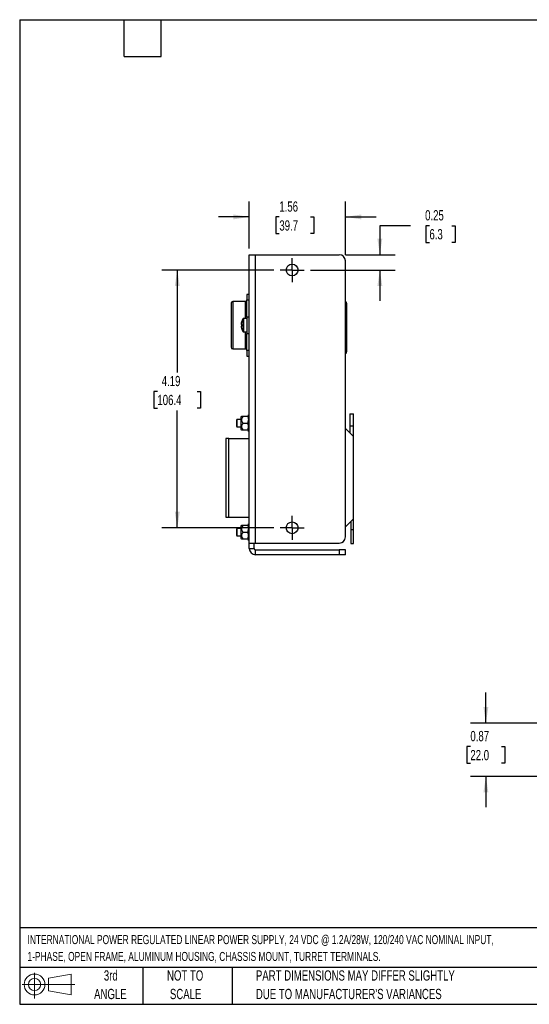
# Model space of a CAD drawing. Header units: inches. Extents: x 0.5 to 21.5, y 0.5 to 16.5.
# Tile 1 of 11: x 0.5 to 8.8, y 0.5 to 16.5. Entities that reach past the tile are written whole.
import ezdxf

# ---------------------------------------------------------------- set-up
doc = ezdxf.new("R2010")
doc.units = ezdxf.units.IN
doc.header["$LTSCALE"] = 2
doc.header["$MEASUREMENT"] = 0
doc.linetypes.add('CENTERX2', pattern=[0.8, 0.5, -0.1, 0.1, -0.1])
doc.layers.add('CENTER', color=40, linetype='CENTERX2')
doc.layers.add('DIMENSIONS', color=140, linetype='Continuous', lineweight=25)
doc.layers.add('TEXT', color=140, linetype='Continuous', lineweight=25)
doc.styles.add('SLDTEXTSTYLE0', font='TXT', dxfattribs={"width": 0.7})
doc.dimstyles.new('SLDDIMSTYLE0', dxfattribs={"dimtxt": 0.169922, "dimasz": 0.26, "dimexe": 0, "dimexo": 0.0625, "dimgap": 0.04248, "dimtad": 0, "dimtih": 1, "dimtoh": 1, "dimrnd": 1e-09, "dimzin": 12, "dimdsep": 46, "dimtxsty": 'SLDTEXTSTYLE0', "dimsah": 1, "dimcen": 0.09, "dimadec": 0, "dimazin": 3, "dimtfac": 1, "dimtofl": 0, "dimtmove": 0, "dimatfit": 3, "dimfxl": 0, "dimfrac": 2, "dimtolj": 1, "dimtzin": 12, "dimarcsym": 0})
doc.dimstyles.new('SLDDIMSTYLE2', dxfattribs={"dimtxt": 0.169922, "dimasz": 0.26, "dimexe": 0, "dimexo": 0.0625, "dimgap": 0.04248, "dimtad": 0, "dimtih": 1, "dimtoh": 1, "dimrnd": 1e-09, "dimdsep": 46, "dimtxsty": 'SLDTEXTSTYLE0', "dimsah": 1, "dimcen": 0.09, "dimadec": 0, "dimazin": 2, "dimtfac": 1, "dimtmove": 0, "dimatfit": 0, "dimfxl": 0, "dimfrac": 2, "dimtolj": 1, "dimtzin": 12, "dimarcsym": 0})
doc.dimstyles.new('SLDDIMSTYLE3', dxfattribs={"dimtxt": 0.169922, "dimasz": 0.26, "dimexe": 0, "dimexo": 0.0625, "dimgap": 0.04248, "dimtad": 0, "dimtih": 1, "dimtoh": 1, "dimrnd": 1e-09, "dimzin": 12, "dimdsep": 46, "dimtxsty": 'SLDTEXTSTYLE0', "dimsah": 1, "dimcen": 0.09, "dimadec": 0, "dimazin": 3, "dimtfac": 1, "dimtmove": 0, "dimatfit": 0, "dimfxl": 0, "dimfrac": 2, "dimtolj": 1, "dimtzin": 12, "dimarcsym": 0})

# ---------------------------------------------------------------- blocks, each defined once
blk = doc.blocks.new('Block11')
at = {"color": 7, "linetype": 'Continuous', "lineweight": 18}
for p, q in [((0.204, 0.418), (0.204, 0)), ((0.431, 0.328), (0.801, 0.396)), ((0.431, 0.126), (0.431, 0.328)), ((0.801, 0.396), (0.801, 0.058)), ((0, 0.227), (0.856, 0.227)), ((0.431, 0.126), (0.801, 0.058))]:
    blk.add_line(p, q, dxfattribs=at)
for radius in [0.169, 0.101]:
    blk.add_circle((0.204, 0.227), radius, dxfattribs=at)
blk = doc.blocks.new('Block12')
at = {"color": 7, "linetype": 'Continuous'}
blk.add_blockref('Block11', (0, 0), dxfattribs=at)
blk = doc.blocks.new('SW_NOTE_0')
at = {"layer": 'TEXT', "color": 0, "char_height": 0.14583, "attachment_point": 1, "style": 'SLDTEXTSTYLE0'}
for s, insert in [('INTERNATIONAL POWER REGULATED LINEAR POWER SUPPLY, 24 VDC @ 1.2A/28W, 120/240 VAC NOMINAL INPUT,', (0, 0.188)), ('1-PHASE, OPEN FRAME, ALUMINUM HOUSING, CHASSIS MOUNT, TURRET TERMINALS.', (0, -0.085))]:
    blk.add_mtext(s, dxfattribs=dict(at, insert=insert))
blk = doc.blocks.new('SW_NOTE_0_3')
at = {"layer": 'TEXT', "color": 0, "char_height": 0.16667, "attachment_point": 1, "style": 'SLDTEXTSTYLE0'}
for s, insert in [('PART DIMENSIONS MAY DIFFER SLIGHTLY', (0, 0.215)), ("DUE TO MANUFACTURER'S VARIANCES", (0, -0.086))]:
    blk.add_mtext(s, dxfattribs=dict(at, insert=insert))
blk = doc.blocks.new('SW_NOTE_0_4')
at = {"layer": 'TEXT', "color": 0, "char_height": 0.1667, "attachment_point": 2, "style": 'SLDTEXTSTYLE0'}
for s, insert in [('NOT TO', (0.414, 0.215)), ('SCALE', (0.422, -0.086))]:
    blk.add_mtext(s, dxfattribs=dict(at, insert=insert))
blk = doc.blocks.new('SW_NOTE_0_5')
at = {"layer": 'TEXT', "color": 0, "char_height": 0.1667, "attachment_point": 2, "style": 'SLDTEXTSTYLE0'}
for s, insert in [('3rd', (0.182, 0.215)), ('ANGLE', (0.175, -0.086))]:
    blk.add_mtext(s, dxfattribs=dict(at, insert=insert))
blk = doc.blocks.new('_D_5')
at = {"layer": 'DIMENSIONS'}
for p, q in [((4.233, 12.781), (4.233, 13.545)), ((5.796, 12.681), (5.796, 13.545)), ((4.233, 13.295), (3.733, 13.295)), ((4.721, 13.295), (4.664, 13.295)), ((4.664, 13.295), (4.664, 13.024)), ((5.226, 13.295), (5.283, 13.295)), ((5.283, 13.295), (5.283, 13.024)), ((5.796, 13.295), (6.296, 13.295)), ((4.664, 13.024), (4.721, 13.024)), ((5.283, 13.024), (5.226, 13.024))]:
    blk.add_line(p, q, dxfattribs=at)
for points in [[(4.233, 13.295), (3.973, 13.335), (3.973, 13.255)], [(5.796, 13.295), (6.056, 13.255), (6.056, 13.335)]]:
    blk.add_solid(points, dxfattribs=at)
at = {"layer": 'DIMENSIONS', "char_height": 0.1667, "attachment_point": 1, "style": 'SLDTEXTSTYLE0'}
for s, insert in [('1.56', (4.721, 13.547)), ('39.7', (4.721, 13.239))]:
    blk.add_mtext(s, dxfattribs=dict(at, insert=insert))
blk = doc.blocks.new('_D_6')
at = {"layer": 'DIMENSIONS'}
for p, q in [((6.855, 13.152), (6.355, 13.152)), ((6.355, 13.152), (6.355, 12.681)), ((7.161, 13.152), (7.104, 13.152)), ((7.104, 13.152), (7.104, 12.882)), ((7.525, 13.152), (7.582, 13.152)), ((7.582, 13.152), (7.582, 12.882)), ((7.104, 12.882), (7.161, 12.882)), ((7.582, 12.882), (7.525, 12.882)), ((5.796, 12.681), (6.605, 12.681)), ((5.225, 12.432), (6.605, 12.432)), ((6.355, 12.432), (6.355, 11.932))]:
    blk.add_line(p, q, dxfattribs=at)
for points in [[(6.355, 12.681), (6.395, 12.941), (6.315, 12.941)], [(6.355, 12.432), (6.315, 12.172), (6.395, 12.172)]]:
    blk.add_solid(points, dxfattribs=at)
at = {"layer": 'DIMENSIONS', "char_height": 0.1667, "attachment_point": 1, "style": 'SLDTEXTSTYLE0'}
for s, insert in [('0.25', (7.091, 13.405)), ('6.3', (7.161, 13.097))]:
    blk.add_mtext(s, dxfattribs=dict(at, insert=insert))
blk = doc.blocks.new('_D_7')
at = {"layer": 'DIMENSIONS'}
for p, q in [((4.634, 12.432), (2.812, 12.432)), ((3.062, 12.432), (3.062, 10.767)), ((2.739, 10.459), (2.682, 10.459)), ((2.682, 10.459), (2.682, 10.189)), ((3.385, 10.459), (3.442, 10.459)), ((3.442, 10.459), (3.442, 10.189)), ((2.682, 10.189), (2.739, 10.189)), ((3.062, 8.243), (3.062, 10.151)), ((3.442, 10.189), (3.385, 10.189)), ((4.634, 8.243), (2.812, 8.243))]:
    blk.add_line(p, q, dxfattribs=at)
for points in [[(3.062, 12.432), (3.022, 12.172), (3.102, 12.172)], [(3.062, 8.243), (3.102, 8.503), (3.022, 8.503)]]:
    blk.add_solid(points, dxfattribs=at)
at = {"layer": 'DIMENSIONS', "char_height": 0.1667, "attachment_point": 1, "style": 'SLDTEXTSTYLE0'}
for s, insert in [('4.19', (2.809, 10.712)), ('106.4', (2.739, 10.404))]:
    blk.add_mtext(s, dxfattribs=dict(at, insert=insert))
blk = doc.blocks.new('SW_CENTERMARKSYMBOL_4')
at = {"layer": 'CENTER', "color": 0}
for p, q in [((0, 0.1), (0, 0.195)), ((-0.1, 0), (-0.195, 0)), ((0, 0), (-0.1, 0)), ((0, 0), (0, 0.1)), ((0, 0), (0, -0.1)), ((0, 0), (0.1, 0)), ((0.1, 0), (0.195, 0)), ((0, -0.1), (0, -0.195))]:
    blk.add_line(p, q, dxfattribs=at)
blk = doc.blocks.new('SW_CENTERMARKSYMBOL_5')
at = {"layer": 'CENTER', "color": 0}
for p, q in [((0, 0.1), (0, 0.195)), ((-0.1, 0), (-0.195, 0)), ((0, 0), (-0.1, 0)), ((0, 0), (0, 0.1)), ((0, 0), (0, -0.1)), ((0, 0), (0.1, 0)), ((0.1, 0), (0.195, 0)), ((0, -0.1), (0, -0.195))]:
    blk.add_line(p, q, dxfattribs=at)
blk = doc.blocks.new('_D_10')
at = {"layer": 'DIMENSIONS'}
for p, q in [((8.079, 5.069), (8.079, 5.569)), ((9.046, 5.069), (7.829, 5.069)), ((7.827, 4.689), (7.77, 4.689)), ((7.77, 4.689), (7.77, 4.419)), ((8.332, 4.689), (8.389, 4.689)), ((8.389, 4.689), (8.389, 4.419)), ((7.77, 4.419), (7.827, 4.419)), ((8.389, 4.419), (8.332, 4.419)), ((9, 4.203), (7.829, 4.203)), ((8.079, 4.203), (8.079, 3.703))]:
    blk.add_line(p, q, dxfattribs=at)
for points in [[(8.079, 5.069), (8.119, 5.329), (8.039, 5.329)], [(8.079, 4.203), (8.039, 3.943), (8.119, 3.943)]]:
    blk.add_solid(points, dxfattribs=at)
at = {"layer": 'DIMENSIONS', "char_height": 0.1667, "attachment_point": 1, "style": 'SLDTEXTSTYLE0'}
for s, insert in [('0.87', (7.827, 4.942)), ('22.0', (7.827, 4.633))]:
    blk.add_mtext(s, dxfattribs=dict(at, insert=insert))

msp = doc.modelspace()

# ---------------------------------------------------------------- linework, layer by layer
for p, q in [((4.233, 7.994), (4.233, 12.681)), ((4.233, 12.681), (4.333, 12.681)), ((4.333, 7.994), (4.333, 12.681)), ((4.333, 12.681), (5.696, 12.681)), ((5.796, 8.094), (5.796, 12.581)), ((4.233, 12.037), (4.194, 12.037)), ((4.194, 12.037), (4.194, 11.946)), ((3.938, 11.894), (3.938, 11.535)), ((4.169, 11.919), (3.963, 11.919)), ((3.963, 11.919), (3.963, 11.152)), ((4.169, 11.646), (4.169, 11.919)), ((4.194, 11.946), (4.233, 11.946)), ((4.194, 11.668), (4.194, 11.946)), ((5.816, 11.107), (5.816, 11.885)), ((3.938, 11.535), (3.938, 11.177)), ((4.107, 11.549), (4.1, 11.55)), ((4.1, 11.521), (4.107, 11.522)), ((4.106, 11.587), (4.107, 11.587)), ((4.129, 11.639), (4.129, 11.535)), ((4.129, 11.535), (4.129, 11.432)), ((4.194, 11.646), (4.141, 11.646)), ((4.141, 11.646), (4.141, 11.535)), ((4.141, 11.535), (4.141, 11.425)), ((4.233, 11.668), (4.194, 11.668)), ((4.194, 11.668), (4.194, 11.403)), ((4.107, 11.484), (4.106, 11.483)), ((4.141, 11.425), (4.194, 11.425)), ((4.169, 11.152), (4.169, 11.425)), ((4.194, 11.403), (4.233, 11.403)), ((4.194, 11.125), (4.194, 11.403)), ((3.963, 11.152), (4.169, 11.152)), ((4.233, 11.125), (4.194, 11.125)), ((4.194, 11.125), (4.194, 11.033)), ((4.194, 11.033), (4.233, 11.033)), ((5.867, 10.094), (5.926, 10.094)), ((5.867, 10.094), (5.867, 9.895)), ((5.926, 9.895), (5.926, 10.094)), ((4.032, 10.002), (4.022, 9.992)), ((4.022, 9.992), (4.022, 9.894)), ((4.097, 10.002), (4.032, 10.002)), ((4.032, 10.002), (4.032, 9.884)), ((4.106, 10.051), (4.097, 10.046)), ((4.097, 10.046), (4.097, 9.84)), ((4.21, 10.051), (4.135, 10.051)), ((4.135, 9.943), (4.21, 9.943)), ((4.233, 10.078), (4.219, 10.078)), ((4.219, 10.078), (4.219, 10.077)), ((4.219, 10.066), (4.219, 10.077)), ((4.219, 10.077), (4.233, 10.077)), ((4.233, 10.066), (4.219, 10.066)), ((4.219, 10.066), (4.219, 10.053)), ((4.219, 10.053), (4.233, 10.053)), ((4.219, 10.029), (4.219, 10.053)), ((4.219, 10.022), (4.219, 10.029)), ((4.233, 10.022), (4.219, 10.022)), ((4.233, 10.021), (4.219, 10.021)), ((4.219, 10.021), (4.219, 9.999)), ((4.219, 9.985), (4.219, 9.999)), ((4.219, 9.999), (4.233, 9.999)), ((4.219, 9.956), (4.219, 9.985)), ((4.233, 9.981), (4.219, 9.981)), ((4.233, 9.956), (4.219, 9.956)), ((4.219, 9.956), (4.219, 9.93)), ((4.219, 9.956), (4.233, 9.956)), ((4.219, 9.956), (4.219, 9.956)), ((4.219, 9.93), (4.233, 9.93)), ((4.219, 9.9), (4.219, 9.93)), ((4.022, 9.894), (4.032, 9.884)), ((4.032, 9.884), (4.097, 9.884)), ((4.097, 9.84), (4.106, 9.835)), ((4.135, 9.835), (4.21, 9.835)), ((4.219, 9.904), (4.233, 9.904)), ((4.219, 9.887), (4.219, 9.9)), ((4.233, 9.887), (4.219, 9.887)), ((4.219, 9.887), (4.219, 9.864)), ((4.219, 9.864), (4.233, 9.864)), ((4.219, 9.856), (4.219, 9.863)), ((4.219, 9.863), (4.233, 9.863)), ((4.219, 9.833), (4.219, 9.856)), ((4.233, 9.833), (4.219, 9.833)), ((4.219, 9.833), (4.219, 9.82)), ((4.219, 9.82), (4.233, 9.82)), ((4.219, 9.809), (4.219, 9.82)), ((4.233, 9.809), (4.219, 9.809)), ((4.219, 9.809), (4.219, 9.808)), ((4.219, 9.808), (4.233, 9.808)), ((5.926, 9.726), (5.796, 9.857)), ((5.867, 9.895), (5.867, 9.785)), ((5.926, 9.895), (5.867, 9.895)), ((5.926, 9.726), (5.926, 9.895)), ((3.849, 9.697), (3.849, 8.417)), ((3.898, 9.697), (3.849, 9.697)), ((3.898, 8.417), (3.898, 9.697)), ((3.898, 9.697), (4.233, 9.697)), ((5.926, 8.388), (5.926, 9.726)), ((3.849, 8.417), (3.898, 8.417)), ((3.898, 8.417), (4.233, 8.417)), ((5.796, 8.257), (5.926, 8.388)), ((5.885, 8.346), (5.885, 8.218)), ((5.926, 8.218), (5.926, 8.388)), ((4.032, 8.23), (4.022, 8.22)), ((4.022, 8.22), (4.022, 8.122)), ((4.097, 8.23), (4.032, 8.23)), ((4.032, 8.23), (4.032, 8.112)), ((4.106, 8.279), (4.097, 8.274)), ((4.097, 8.274), (4.097, 8.068)), ((4.21, 8.279), (4.135, 8.279)), ((4.135, 8.171), (4.21, 8.171)), ((4.233, 8.306), (4.219, 8.306)), ((4.219, 8.306), (4.219, 8.305)), ((4.219, 8.305), (4.233, 8.305)), ((4.219, 8.294), (4.219, 8.305)), ((4.233, 8.294), (4.219, 8.294)), ((4.219, 8.294), (4.219, 8.281)), ((4.219, 8.258), (4.219, 8.281)), ((4.219, 8.281), (4.233, 8.281)), ((4.219, 8.25), (4.219, 8.258)), ((4.233, 8.25), (4.219, 8.25)), ((4.233, 8.249), (4.219, 8.249)), ((4.219, 8.249), (4.219, 8.227)), ((4.219, 8.227), (4.233, 8.227)), ((4.219, 8.214), (4.219, 8.227)), ((4.219, 8.184), (4.219, 8.214)), ((4.233, 8.209), (4.219, 8.209)), ((4.233, 8.184), (4.219, 8.184)), ((4.219, 8.184), (4.219, 8.158)), ((4.219, 8.184), (4.233, 8.184)), ((4.219, 8.184), (4.219, 8.184)), ((5.885, 8.218), (5.926, 8.218)), ((5.885, 8.218), (5.885, 7.99)), ((5.926, 7.99), (5.926, 8.218)), ((4.022, 8.122), (4.032, 8.112)), ((4.032, 8.112), (4.097, 8.112)), ((4.097, 8.068), (4.106, 8.063)), ((4.135, 8.063), (4.21, 8.063)), ((4.219, 8.158), (4.233, 8.158)), ((4.219, 8.129), (4.219, 8.158)), ((4.219, 8.133), (4.233, 8.133)), ((4.219, 8.115), (4.219, 8.129)), ((4.233, 8.115), (4.219, 8.115)), ((4.219, 8.115), (4.219, 8.093)), ((4.219, 8.093), (4.233, 8.093)), ((4.219, 8.085), (4.219, 8.092)), ((4.219, 8.092), (4.233, 8.092)), ((4.219, 8.061), (4.219, 8.085)), ((4.233, 8.061), (4.219, 8.061)), ((4.219, 8.061), (4.219, 8.048)), ((4.219, 8.048), (4.233, 8.048)), ((4.219, 8.037), (4.219, 8.048)), ((4.233, 8.037), (4.219, 8.037)), ((4.219, 8.037), (4.219, 8.036)), ((4.219, 8.036), (4.233, 8.036)), ((4.233, 7.994), (4.333, 7.994)), ((4.233, 7.906), (4.233, 7.994)), ((4.233, 7.906), (4.312, 7.906)), ((4.312, 7.906), (4.312, 7.994)), ((4.333, 7.994), (5.696, 7.994)), ((4.333, 7.806), (4.333, 7.885)), ((4.333, 7.885), (5.696, 7.885)), ((5.696, 7.885), (5.696, 7.806)), ((5.796, 7.885), (5.696, 7.885)), ((5.796, 7.806), (5.796, 7.885)), ((5.885, 7.99), (5.926, 7.99)), ((5.696, 7.806), (4.333, 7.806)), ((5.796, 7.806), (5.696, 7.806))]:
    msp.add_line(p, q)
for centre in [(4.929, 12.432), (4.929, 8.243)]:
    msp.add_circle(centre, 0.0955)
for centre, radius, start, end in [((5.696, 12.581), 0.1, 0, 90), ((3.963, 11.894), 0.025, 90, 180), ((4.169, 11.944), 0.025, 270, 0), ((5.766, 11.885), 0.05, 0, 53.3835), ((4.297, 11.535), 0.198, 164.8317, 175.8107), ((4.297, 11.535), 0.198, 184.1893, 195.1683), ((4.296, 11.535), 0.197, 148.2737, 164.6676), ((4.333, 11.535), 0.227, 176.5201, 183.4799), ((4.141, 11.631), 0.0142, 90, 148.2737), ((4.296, 11.535), 0.197, 195.3324, 211.7263), ((4.141, 11.439), 0.0142, 211.7263, 270), ((3.963, 11.177), 0.025, 180, 270), ((4.169, 11.127), 0.025, 0, 90), ((5.766, 11.107), 0.05, 306.6165, 0), ((5.696, 8.094), 0.1, 270, 0), ((4.333, 7.906), 0.1, 180, 270), ((4.333, 7.906), 0.0213, 180, 270)]:
    msp.add_arc(centre, radius, start, end)
for points, knots in [([(4.135, 10.051), (4.13, 10.051), (4.121, 10.051), (4.111, 10.051), (4.105, 10.051), (4.107, 10.051), (4.107, 10.051)], [0, 0, 0, 0, 0.2971555, 0.6002849, 0.9383529, 1, 1, 1, 1]), ([(4.135, 10.051), (4.127, 10.043), (4.12, 10.035), (4.112, 10.022), (4.11, 10.017), (4.107, 10.007), (4.106, 10.002), (4.106, 9.992), (4.107, 9.987), (4.11, 9.977), (4.112, 9.972), (4.12, 9.959), (4.127, 9.951), (4.135, 9.943)], [0, 0, 0, 0, 0.25, 0.25, 0.375, 0.375, 0.5, 0.5, 0.625, 0.625, 0.75, 0.75, 1, 1, 1, 1]), ([(4.135, 9.943), (4.127, 9.935), (4.12, 9.927), (4.112, 9.913), (4.11, 9.909), (4.107, 9.899), (4.106, 9.894), (4.106, 9.884), (4.107, 9.879), (4.11, 9.869), (4.112, 9.864), (4.12, 9.851), (4.127, 9.842), (4.135, 9.835)], [0, 0, 0, 0, 0.25, 0.25, 0.375, 0.375, 0.5, 0.5, 0.625, 0.625, 0.75, 0.75, 1, 1, 1, 1]), ([(4.107, 9.835), (4.107, 9.835), (4.108, 9.835), (4.12, 9.835), (4.131, 9.835), (4.135, 9.835)], [0, 0, 0, 0, 0.277485, 0.726387, 1, 1, 1, 1]), ([(4.135, 8.279), (4.13, 8.279), (4.121, 8.279), (4.111, 8.279), (4.105, 8.279), (4.107, 8.279), (4.107, 8.279)], [0, 0, 0, 0, 0.297155, 0.600285, 0.938353, 1, 1, 1, 1]), ([(4.135, 8.279), (4.127, 8.272), (4.12, 8.264), (4.112, 8.25), (4.11, 8.245), (4.107, 8.236), (4.106, 8.23), (4.106, 8.22), (4.107, 8.215), (4.11, 8.206), (4.112, 8.201), (4.12, 8.187), (4.127, 8.179), (4.135, 8.171)], [0, 0, 0, 0, 0.25, 0.25, 0.375, 0.375, 0.5, 0.5, 0.625, 0.625, 0.75, 0.75, 1, 1, 1, 1]), ([(4.135, 8.171), (4.127, 8.163), (4.12, 8.155), (4.112, 8.142), (4.11, 8.137), (4.107, 8.127), (4.106, 8.122), (4.106, 8.112), (4.107, 8.107), (4.11, 8.097), (4.112, 8.093), (4.12, 8.079), (4.127, 8.071), (4.135, 8.063)], [0, 0, 0, 0, 0.25, 0.25, 0.375, 0.375, 0.5, 0.5, 0.625, 0.625, 0.75, 0.75, 1, 1, 1, 1]), ([(4.107, 8.063), (4.107, 8.063), (4.108, 8.063), (4.12, 8.063), (4.131, 8.063), (4.135, 8.063)], [0, 0, 0, 0, 0.2774853, 0.726387, 1, 1, 1, 1])]:
    msp.add_open_spline(points, degree=3, knots=knots)
for points in [[(4.21, 10.051), (4.215, 10.033), (4.219, 10.015), (4.219, 9.997)], [(4.219, 10.051), (4.219, 10.051), (4.215, 10.051), (4.21, 10.051)], [(4.21, 9.943), (4.214, 9.957), (4.218, 9.971), (4.219, 9.986)], [(4.219, 9.9), (4.218, 9.914), (4.214, 9.929), (4.21, 9.943)], [(4.21, 9.835), (4.214, 9.849), (4.218, 9.863), (4.219, 9.877)], [(4.219, 9.835), (4.218, 9.835), (4.214, 9.835), (4.21, 9.835)], [(4.219, 9.877), (4.219, 9.881), (4.219, 9.885), (4.219, 9.889)], [(4.21, 8.279), (4.215, 8.262), (4.219, 8.244), (4.219, 8.225)], [(4.219, 8.279), (4.219, 8.279), (4.215, 8.279), (4.21, 8.279)], [(4.21, 8.171), (4.214, 8.185), (4.218, 8.199), (4.219, 8.214)], [(4.219, 8.128), (4.218, 8.143), (4.214, 8.157), (4.21, 8.171)], [(4.21, 8.063), (4.214, 8.077), (4.218, 8.091), (4.219, 8.106)], [(4.219, 8.063), (4.218, 8.063), (4.214, 8.063), (4.21, 8.063)], [(4.219, 8.106), (4.219, 8.11), (4.219, 8.113), (4.219, 8.117)]]:
    msp.add_open_spline(points, degree=3)
at = {"layer": 'TEXT'}
for p, q in [((0.5, 16.5), (21.5, 16.5)), ((0.5, 16.5), (0.5, 0.5)), ((2.2, 15.9), (2.2, 16.5)), ((2.8, 15.9), (2.8, 16.5)), ((2.2, 15.9), (2.8, 15.9)), ((21.5, 1.742), (0.5, 1.742)), ((21.5, 1.1), (0.5, 1.1)), ((2.5, 1.1), (2.5, 0.5)), ((3.954, 1.1), (3.954, 0.5)), ((0.5, 0.5), (21.5, 0.5))]:
    msp.add_line(p, q, dxfattribs=at)

# ---------------------------------------------------------------- block references
at = {"layer": 'CENTER'}
for name, p in [('SW_CENTERMARKSYMBOL_4', (4.929, 12.432)), ('SW_CENTERMARKSYMBOL_5', (4.929, 8.243))]:
    msp.add_blockref(name, p, dxfattribs=at)
at = {"layer": 'TEXT'}
for name, p in [('SW_NOTE_0', (0.627, 1.436)), ('Block12', (0.538, 0.595)), ('SW_NOTE_0_5', (1.799, 0.837)), ('SW_NOTE_0_4', (2.776, 0.837)), ('SW_NOTE_0_3', (4.34, 0.837))]:
    msp.add_blockref(name, p, dxfattribs=at)

# ---------------------------------------------------------------- dimensions: what is measured, and where the dimension line sits
at = {"layer": 'DIMENSIONS'}
dim = msp.add_linear_dim(base=(4.233, 13.295), p1=(5.796, 12.581), p2=(4.233, 12.681), dimstyle='SLDDIMSTYLE3', dxfattribs=at)
dim.commit()
dim.dimension.update_dxf_attribs({"geometry": '_D_5', "text_midpoint": (4.973, 13.295), "dimtype": 160})
for base, p1, p2, dimstyle, picture, middle in [((6.355, 12.681), (5.125, 12.432), (5.696, 12.681), 'SLDDIMSTYLE2', '_D_6', (6.355, 13.152)), ((3.062, 8.243), (4.734, 12.432), (4.734, 8.243), 'SLDDIMSTYLE0', '_D_7', (3.062, 10.459)), ((8.079, 5.069), (9.1, 4.203), (9.146, 5.069), 'SLDDIMSTYLE2', '_D_10', (8.079, 4.689))]:
    dim = msp.add_linear_dim(base=base, p1=p1, p2=p2, angle=90, dimstyle=dimstyle, dxfattribs=at)
    dim.commit()
    dim.dimension.update_dxf_attribs({"geometry": picture, "text_midpoint": middle, "dimtype": 160})

doc.saveas('drawing.dxf')
